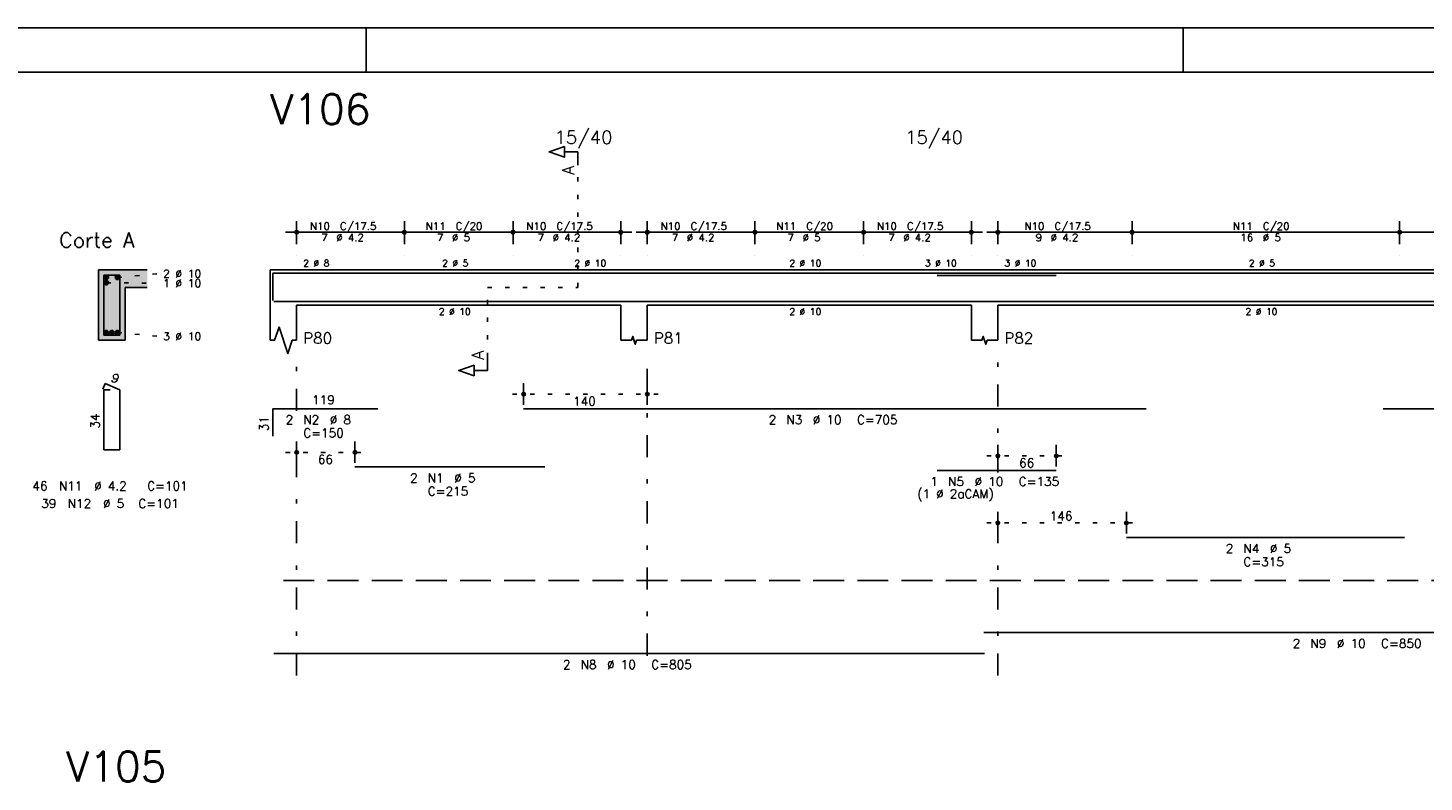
# Model space of a CAD drawing. Extents: x 0 to 119, y 0 to 84.
# Tile 6 of 11: x 37 to 69, y 67 to 84. Entities that reach past the tile are written whole.
import ezdxf

# ---------------------------------------------------------------- set-up
doc = ezdxf.new("R2010")
doc.units = 0
doc.header["$MEASUREMENT"] = 0
for name, pattern in [('ESTILO_TQS_0001', [1, 0.7, -0.3]), ('ESTILO_TQS_0002', [0.4, 0.1, -0.3]), ('ESTILO_TQS_0003', [1.5, 0.5, -0.4, 0.1, -0.5])]:
    doc.linetypes.add(name, pattern=pattern)
for name, color, linetype in [('1', 1, 'CONTINUOUS'), ('2', 2, 'CONTINUOUS'), ('4', 4, 'CONTINUOUS'), ('6', 6, 'CONTINUOUS'), ('7', 7, 'CONTINUOUS'), ('8', 8, 'CONTINUOUS'), ('9', 9, 'CONTINUOUS')]:
    doc.layers.add(name, color=color, linetype=linetype)
doc.styles.get("Standard").update_dxf_attribs({"font": 'ROMANS.SHX'})

msp = doc.modelspace()

# ---------------------------------------------------------------- linework, layer by layer
at = {"layer": '1', "linetype": 'Continuous'}
for p, q in [((0, 84.1), (118.9, 84.1)), ((44.9, 83.1), (44.9, 84.1)), ((63.4, 83.1), (63.4, 84.1))]:
    msp.add_line(p, q, dxfattribs=at)
at = {"layer": '1', "linetype": 'ESTILO_TQS_0002'}
for p, q in [((49.69, 78.22), (49.69, 80.99)), ((39.265, 78.445), (40.21, 78.53)), ((39.015, 78.325), (40.21, 78.314)), ((47.645, 76.635), (47.645, 78.22)), ((47.645, 78.22), (49.69, 78.22)), ((39.265, 77.195), (40.21, 77.11)), ((51.515, 75.8), (48.215, 75.8)), ((43.075, 74.48), (44.895, 74.48)), ((58.955, 74.4), (60.779, 74.4)), ((58.955, 72.88), (62.367, 72.88))]:
    msp.add_line(p, q, dxfattribs=at)
at = {"layer": '1', "linetype": 'ESTILO_TQS_0001'}
msp.add_line((43.025, 71.575), (75.625, 71.575), dxfattribs=at)
at = {"layer": '1', "linetype": 'Continuous'}
for centre in [(39.015, 78.445), (39.265, 78.445), (39.015, 78.325), (39.015, 77.195), (39.14, 77.195), (39.265, 77.195)]:
    msp.add_circle(centre, 0.05, dxfattribs=at)
at = {"layer": '2', "linetype": 'Continuous'}
for p, q in [((43.325, 79.2), (43.325, 79.72)), ((45.765, 79.2), (45.765, 79.72)), ((45.765, 79.2), (45.765, 79.72)), ((48.225, 79.2), (48.225, 79.72)), ((48.225, 79.2), (48.225, 79.72)), ((50.665, 79.2), (50.665, 79.72)), ((51.265, 79.2), (51.265, 79.72)), ((53.705, 79.2), (53.705, 79.72)), ((53.705, 79.2), (53.705, 79.72)), ((56.165, 79.2), (56.165, 79.72)), ((56.165, 79.2), (56.165, 79.72)), ((58.605, 79.2), (58.605, 79.72)), ((59.205, 79.2), (59.205, 79.72)), ((62.245, 79.2), (62.245, 79.72)), ((62.245, 79.2), (62.245, 79.72)), ((68.305, 79.2), (68.305, 79.72)), ((68.305, 79.2), (68.305, 79.72)), ((43.075, 79.47), (46.015, 79.47)), ((45.515, 79.47), (48.475, 79.47)), ((47.975, 79.47), (50.915, 79.47)), ((51.015, 79.47), (53.955, 79.47)), ((53.455, 79.47), (56.415, 79.47)), ((55.915, 79.47), (58.855, 79.47)), ((58.955, 79.47), (62.495, 79.47)), ((61.995, 79.47), (68.555, 79.47)), ((68.055, 79.47), (71.575, 79.47)), ((43.325, 78.95), (43.325, 78.95)), ((45.765, 78.95), (45.765, 78.95)), ((45.765, 78.95), (45.765, 78.95)), ((48.225, 78.95), (48.225, 78.95)), ((48.225, 78.95), (48.225, 78.95)), ((50.665, 78.95), (50.665, 78.95)), ((51.265, 78.95), (51.265, 78.95)), ((53.705, 78.95), (53.705, 78.95)), ((53.705, 78.95), (53.705, 78.95)), ((56.165, 78.95), (56.165, 78.95)), ((56.165, 78.95), (56.165, 78.95)), ((58.605, 78.95), (58.605, 78.95)), ((59.205, 78.95), (59.205, 78.95)), ((62.245, 78.95), (62.245, 78.95)), ((62.245, 78.95), (62.245, 78.95)), ((68.305, 78.95), (68.305, 78.95)), ((68.305, 78.95), (68.305, 78.95)), ((39.94, 78.62), (38.84, 78.62)), ((38.84, 78.62), (38.84, 77.02)), ((42.725, 78.62), (42.725, 77.82)), ((42.725, 78.62), (43.325, 78.62)), ((43.325, 78.62), (50.665, 78.62)), ((50.665, 78.62), (51.265, 78.62)), ((51.265, 78.62), (58.605, 78.62)), ((58.605, 78.62), (59.205, 78.62)), ((59.205, 78.62), (71.325, 78.62)), ((39.44, 77.02), (39.44, 78.22)), ((39.44, 78.22), (39.94, 78.22)), ((42.725, 77.82), (42.725, 77.02)), ((43.325, 77.82), (50.665, 77.82)), ((43.325, 77.82), (43.325, 77.02)), ((50.665, 77.82), (50.665, 77.02)), ((51.265, 77.82), (58.605, 77.82)), ((51.265, 77.82), (51.265, 77.02)), ((58.605, 77.82), (58.605, 77.02)), ((59.205, 77.82), (71.325, 77.82)), ((59.205, 77.82), (59.205, 77.02)), ((38.84, 77.02), (39.44, 77.02)), ((48.465, 75.56), (48.465, 76.05)), ((51.265, 75.56), (51.265, 76.05)), ((48.465, 75.46), (48.465, 75.46)), ((51.265, 75.46), (51.265, 75.46)), ((43.325, 74.24), (43.325, 74.73)), ((44.645, 74.24), (44.645, 74.73)), ((59.205, 74.16), (59.205, 74.65)), ((60.529, 74.16), (60.529, 74.65)), ((43.325, 74.14), (43.325, 74.14)), ((44.645, 74.14), (44.645, 74.14)), ((59.205, 74.06), (59.205, 74.06)), ((60.529, 74.06), (60.529, 74.06)), ((59.205, 72.64), (59.205, 73.13)), ((62.117, 72.64), (62.117, 73.13)), ((59.205, 72.54), (59.205, 72.54)), ((62.117, 72.54), (62.117, 72.54))]:
    msp.add_line(p, q, dxfattribs=at)
at = {"layer": '2', "linetype": 'ESTILO_TQS_0003'}
for p, q in [((43.325, 75.422), (43.325, 76.52)), ((51.265, 69.872), (51.265, 76.52)), ((59.205, 74.022), (59.205, 76.52)), ((43.325, 69.42), (43.325, 74.618)), ((59.205, 69.42), (59.205, 73.218))]:
    msp.add_line(p, q, dxfattribs=at)
at = {"layer": '2', "linetype": 'Continuous'}
for points in [[(49.69, 80.99), (49.69, 81.29), (49.39, 81.29), (49.39, 81.17), (49.04, 81.29), (49.39, 81.41), (49.39, 81.29)], [(42.725, 77.02), (42.825, 77.02), (42.925, 77.32), (43.125, 76.72), (43.225, 77.02), (43.325, 77.02)], [(50.665, 77.02), (50.905, 77.02), (50.935, 77.11), (50.995, 76.93), (51.025, 77.02), (51.265, 77.02)], [(58.605, 77.02), (58.845, 77.02), (58.875, 77.11), (58.935, 76.93), (58.965, 77.02), (59.205, 77.02)], [(47.645, 76.635), (47.645, 76.335), (47.345, 76.335), (47.345, 76.215), (46.995, 76.335), (47.345, 76.455), (47.345, 76.335)]]:
    msp.add_lwpolyline(points, dxfattribs=at)
for centre, radius in [((43.325, 79.47), 0.0416), ((43.325, 79.47), 0.0208), ((45.765, 79.47), 0.0416), ((45.765, 79.47), 0.0416), ((45.765, 79.47), 0.0208), ((45.765, 79.47), 0.0208), ((48.225, 79.47), 0.0416), ((48.225, 79.47), 0.0416), ((48.225, 79.47), 0.0208), ((48.225, 79.47), 0.0208), ((50.665, 79.47), 0.0416), ((50.665, 79.47), 0.0208), ((51.265, 79.47), 0.0416), ((51.265, 79.47), 0.0208), ((53.705, 79.47), 0.0416), ((53.705, 79.47), 0.0416), ((53.705, 79.47), 0.0208), ((53.705, 79.47), 0.0208), ((56.165, 79.47), 0.0416), ((56.165, 79.47), 0.0416), ((56.165, 79.47), 0.0208), ((56.165, 79.47), 0.0208), ((58.605, 79.47), 0.0416), ((58.605, 79.47), 0.0208), ((59.205, 79.47), 0.0416), ((59.205, 79.47), 0.0208), ((62.245, 79.47), 0.0416), ((62.245, 79.47), 0.0416), ((62.245, 79.47), 0.0208), ((62.245, 79.47), 0.0208), ((68.305, 79.47), 0.0416), ((68.305, 79.47), 0.0416), ((68.305, 79.47), 0.0208), ((68.305, 79.47), 0.0208), ((48.465, 75.8), 0.04), ((48.465, 75.8), 0.02), ((51.265, 75.8), 0.04), ((51.265, 75.8), 0.02), ((43.325, 74.48), 0.04), ((43.325, 74.48), 0.02), ((44.645, 74.48), 0.04), ((44.645, 74.48), 0.02), ((59.205, 74.4), 0.04), ((59.205, 74.4), 0.02), ((60.529, 74.4), 0.04), ((60.529, 74.4), 0.02), ((59.205, 72.88), 0.04), ((59.205, 72.88), 0.02), ((62.117, 72.88), 0.04), ((62.117, 72.88), 0.02)]:
    msp.add_circle(centre, radius, dxfattribs=at)
at = {"layer": '4', "linetype": 'Continuous'}
for p, q in [((42.785, 77.92), (42.785, 78.54)), ((42.785, 78.54), (45.165, 78.54)), ((44.645, 78.54), (48.945, 78.54)), ((48.465, 78.54), (62.565, 78.54)), ((57.829, 78.49), (60.529, 78.49)), ((62.117, 78.54), (68.417, 78.54)), ((67.931, 78.54), (75.031, 78.54)), ((42.805, 77.9), (58.905, 77.9)), ((58.885, 77.9), (75.885, 77.9))]:
    msp.add_line(p, q, dxfattribs=at)
msp.add_lwpolyline([(38.96, 78.5), (38.96, 77.14), (39.32, 77.14), (39.32, 78.5), (38.96, 78.5)], dxfattribs=at)
at = {"layer": '6', "linetype": 'Continuous'}
for p, q in [((38.988, 76.04), (38.934, 75.911)), ((39.1, 75.9), (38.96, 75.9)), ((38.96, 75.9), (38.96, 74.54)), ((39.32, 75.9), (38.988, 76.04)), ((39.32, 74.54), (39.32, 75.9)), ((42.785, 74.85), (42.785, 75.47)), ((42.785, 75.47), (45.165, 75.47)), ((48.465, 75.47), (62.565, 75.47)), ((67.931, 75.47), (75.031, 75.47)), ((38.96, 74.54), (39.32, 74.54)), ((44.645, 74.15), (48.945, 74.15)), ((57.829, 74.07), (60.529, 74.07)), ((62.117, 72.55), (68.417, 72.55)), ((58.885, 70.4), (75.885, 70.4)), ((42.805, 69.92), (58.905, 69.92))]:
    msp.add_line(p, q, dxfattribs=at)
at = {"layer": '8', "linetype": 'Continuous'}
msp.add_line((2.5, 83.1), (117.9, 83.1), dxfattribs=at)
at = {"layer": '9', "linetype": 'Continuous'}
for points in [[(38.84, 77.02), (39.44, 77.02), (38.84, 78.62)], [(39.44, 77.02), (39.44, 78.22), (38.84, 78.62)], [(38.84, 78.62), (39.44, 78.22), (39.94, 78.62)], [(39.065, 78.445), (38.99, 78.488), (38.968, 78.462)], [(39.065, 78.445), (38.968, 78.462), (38.968, 78.428)], [(39.065, 78.445), (38.968, 78.428), (38.99, 78.402)], [(39.065, 78.445), (39.024, 78.494), (38.99, 78.488)], [(39.065, 78.445), (38.99, 78.402), (39.024, 78.396)], [(39.065, 78.445), (39.053, 78.477), (39.024, 78.494)], [(39.065, 78.445), (39.024, 78.396), (39.053, 78.413)], [(39.065, 78.445), (39.053, 78.413), (39.065, 78.445)], [(39.315, 78.445), (39.24, 78.488), (39.218, 78.462)], [(39.315, 78.445), (39.218, 78.462), (39.218, 78.428)], [(39.315, 78.445), (39.218, 78.428), (39.24, 78.402)], [(39.315, 78.445), (39.274, 78.494), (39.24, 78.488)], [(39.315, 78.445), (39.24, 78.402), (39.274, 78.396)], [(39.315, 78.445), (39.303, 78.477), (39.274, 78.494)], [(39.315, 78.445), (39.274, 78.396), (39.303, 78.413)], [(39.315, 78.445), (39.303, 78.413), (39.315, 78.445)], [(39.44, 78.22), (39.94, 78.22), (39.94, 78.62)], [(39.065, 78.325), (38.99, 78.368), (38.968, 78.342)], [(39.065, 78.325), (38.968, 78.342), (38.968, 78.308)], [(39.065, 78.325), (38.968, 78.308), (38.99, 78.282)], [(39.065, 78.325), (39.024, 78.374), (38.99, 78.368)], [(39.065, 78.325), (38.99, 78.282), (39.024, 78.276)], [(39.065, 78.325), (39.053, 78.357), (39.024, 78.374)], [(39.065, 78.325), (39.024, 78.276), (39.053, 78.293)], [(39.065, 78.325), (39.053, 78.293), (39.065, 78.325)], [(39.065, 77.195), (38.99, 77.238), (38.968, 77.212)], [(39.065, 77.195), (38.968, 77.212), (38.968, 77.178)], [(39.065, 77.195), (38.968, 77.178), (38.99, 77.152)], [(39.065, 77.195), (39.024, 77.244), (38.99, 77.238)], [(39.065, 77.195), (38.99, 77.152), (39.024, 77.146)], [(39.065, 77.195), (39.053, 77.227), (39.024, 77.244)], [(39.065, 77.195), (39.024, 77.146), (39.053, 77.163)], [(39.065, 77.195), (39.053, 77.163), (39.065, 77.195)], [(39.19, 77.195), (39.115, 77.238), (39.093, 77.212)], [(39.19, 77.195), (39.093, 77.212), (39.093, 77.178)], [(39.19, 77.195), (39.093, 77.178), (39.115, 77.152)], [(39.19, 77.195), (39.149, 77.244), (39.115, 77.238)], [(39.19, 77.195), (39.115, 77.152), (39.149, 77.146)], [(39.19, 77.195), (39.178, 77.227), (39.149, 77.244)], [(39.19, 77.195), (39.149, 77.146), (39.178, 77.163)], [(39.19, 77.195), (39.178, 77.163), (39.19, 77.195)], [(39.315, 77.195), (39.24, 77.238), (39.218, 77.212)], [(39.315, 77.195), (39.218, 77.212), (39.218, 77.178)], [(39.315, 77.195), (39.218, 77.178), (39.24, 77.152)], [(39.315, 77.195), (39.274, 77.244), (39.24, 77.238)], [(39.315, 77.195), (39.24, 77.152), (39.274, 77.146)], [(39.315, 77.195), (39.303, 77.227), (39.274, 77.244)], [(39.315, 77.195), (39.274, 77.146), (39.303, 77.163)], [(39.315, 77.195), (39.303, 77.163), (39.315, 77.195)]]:
    msp.add_solid(points, dxfattribs=at)

# ---------------------------------------------------------------- texts
at = {"layer": '2', "linetype": 'Continuous'}
for s, height, p in [('15/40', 0.3, (49.165, 81.47)), ('15/40', 0.3, (57.105, 81.47)), ('N10', 0.17, (43.627, 79.521)), ('C/17.5', 0.17, (44.307, 79.521)), ('N11', 0.17, (46.247, 79.521)), ('C/20', 0.17, (46.927, 79.521)), ('N10', 0.17, (48.527, 79.521)), ('C/17.5', 0.17, (49.207, 79.521)), ('N10', 0.17, (51.567, 79.521)), ('C/17.5', 0.17, (52.247, 79.521)), ('N11', 0.17, (54.187, 79.521)), ('C/20', 0.17, (54.867, 79.521)), ('N10', 0.17, (56.467, 79.521)), ('C/17.5', 0.17, (57.147, 79.521)), ('N10', 0.17, (59.807, 79.521)), ('C/17.5', 0.17, (60.487, 79.521)), ('N11', 0.17, (64.527, 79.521)), ('C/20', 0.17, (65.207, 79.521)), ('Corte A', 0.34, (37.95, 79.12)), ('7', 0.17, (43.882, 79.266)), ('%%c 4.2', 0.17, (44.222, 79.266)), ('7', 0.17, (46.502, 79.266)), ('%%c 5', 0.17, (46.842, 79.266)), ('7', 0.17, (48.782, 79.266)), ('%%c 4.2', 0.17, (49.122, 79.266)), ('7', 0.17, (51.822, 79.266)), ('%%c 4.2', 0.17, (52.162, 79.266)), ('7', 0.17, (54.442, 79.266)), ('%%c 5', 0.17, (54.782, 79.266)), ('7', 0.17, (56.722, 79.266)), ('%%c 4.2', 0.17, (57.062, 79.266)), ('9', 0.17, (60.062, 79.266)), ('%%c 4.2', 0.17, (60.402, 79.266)), ('16', 0.17, (64.697, 79.266)), ('%%c 5', 0.17, (65.207, 79.266)), ('2 %%c 8', 0.15, (43.475, 78.695)), ('2 %%c 5', 0.15, (46.62, 78.695)), ('2 %%c 10', 0.15, (49.615, 78.695)), ('2 %%c 10', 0.15, (54.485, 78.695)), ('3 %%c 10', 0.15, (57.555, 78.695)), ('3 %%c 10', 0.15, (59.355, 78.695)), ('2 %%c 5', 0.15, (64.89, 78.695)), ('2 %%c 10', 0.18, (40.3, 78.44)), ('1 %%c 10', 0.18, (40.3, 78.224)), ('2 %%c 10', 0.15, (46.545, 77.595)), ('2 %%c 10', 0.15, (54.485, 77.595)), ('2 %%c 10', 0.15, (64.815, 77.595)), ('3 %%c 10', 0.18, (40.3, 77.02)), ('P80', 0.25, (43.475, 76.945)), ('P81', 0.25, (51.415, 76.945)), ('P82', 0.25, (59.355, 76.945)), ('119', 0.2, (43.675, 75.57)), ('140', 0.2, (49.585, 75.54)), ('2', 0.2, (43.075, 75.12)), ('N2', 0.2, (43.475, 75.12)), ('%%c 8', 0.2, (44.075, 75.12)), ('2', 0.2, (54.015, 75.12)), ('N3', 0.2, (54.415, 75.12)), ('%%c 10', 0.2, (55.015, 75.12)), ('C=705', 0.2, (56.015, 75.12)), ('C=150', 0.2, (43.475, 74.82)), ('66', 0.2, (43.805, 74.22)), ('66', 0.2, (59.687, 74.14)), ('2', 0.2, (45.895, 73.8)), ('N1', 0.2, (46.295, 73.8)), ('%%c 5', 0.2, (46.895, 73.8)), ('46', 0.2, (37.34, 73.62)), ('N11', 0.2, (37.94, 73.62)), ('%%c 4.2', 0.2, (38.74, 73.62)), ('C=101', 0.2, (39.94, 73.62)), ('C=215', 0.2, (46.295, 73.5)), ('1', 0.2, (57.679, 73.72)), ('N5', 0.2, (58.079, 73.72)), ('%%c 10', 0.2, (58.679, 73.72)), ('C=135', 0.2, (59.679, 73.72)), ('39', 0.2, (37.54, 73.22)), ('N12', 0.2, (38.14, 73.22)), ('%%c 5', 0.2, (38.94, 73.22)), ('C=101', 0.2, (39.74, 73.22)), ('(1 %%c 2aCAM)', 0.2, (57.379, 73.44)), ('146', 0.2, (60.381, 72.94)), ('2', 0.2, (64.367, 72.2)), ('C=315', 0.2, (64.767, 71.9)), ('N4', 0.2, (64.767, 72.2)), ('%%c 5', 0.2, (65.367, 72.2)), ('2', 0.2, (65.885, 70.05)), ('N9', 0.2, (66.285, 70.05)), ('%%c 10', 0.2, (66.885, 70.05)), ('C=850', 0.2, (67.885, 70.05)), ('2', 0.2, (49.355, 69.57)), ('N8', 0.2, (49.755, 69.57)), ('%%c 10', 0.2, (50.355, 69.57)), ('C=805', 0.2, (51.355, 69.57))]:
    msp.add_text(s, height=height, dxfattribs=at).set_placement(p)
for s, height, rotation, p in [('A', 0.272, 90, (49.608, 80.772)), ('A', 0.272, 90, (47.563, 76.581)), ('9', 0.2, 337.1146, (39.101, 76.101)), ('34', 0.2, 90, (38.86, 75.02)), ('31', 0.2, 90, (42.685, 74.96))]:
    msp.add_text(s, height=height, rotation=rotation, dxfattribs=at).set_placement(p)
at = {"layer": '7', "linetype": 'Continuous'}
for s, p in [('V106', (42.725, 81.92)), ('V105', (38.103, 67.02))]:
    msp.add_text(s, height=0.68, dxfattribs=at).set_placement(p)

doc.saveas('drawing.dxf')
